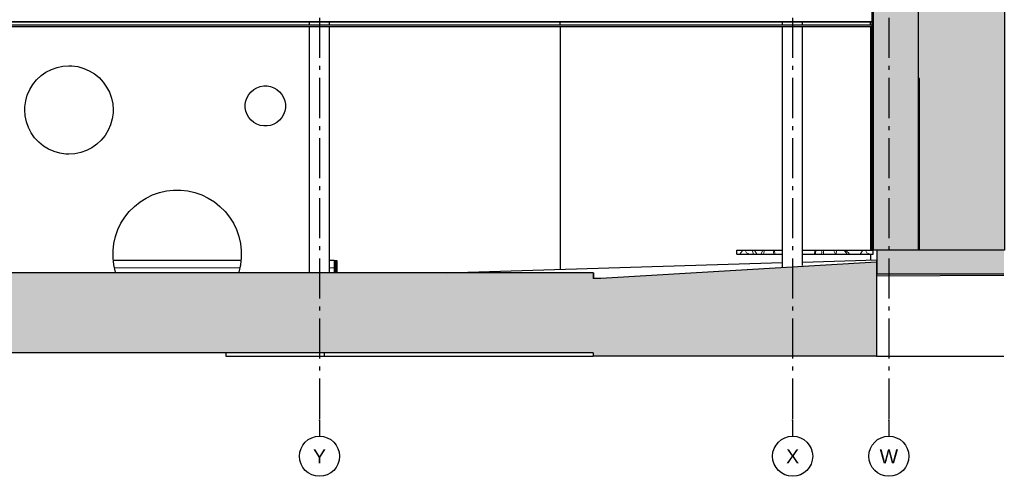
# Model space of a CAD drawing. Header units: millimetres. Extents: x -73138 to -53237, y 1000 to 17919.
# Tile 2 of 3: x -65516 to -53237, y 1000 to 6696. Entities that reach past the tile are written whole.
import ezdxf
from ezdxf.enums import TextEntityAlignment as Align

# ---------------------------------------------------------------- set-up
doc = ezdxf.new("R2010")
doc.units = ezdxf.units.MM
doc.header["$LTSCALE"] = 0.5
doc.header["$MEASUREMENT"] = 0
doc.linetypes.add('Akselinje', pattern=[1500, 1000, -200, 100, -200])
doc.linetypes.add('PLINE', pattern=[0])
for name, color, linetype in [('0(Nye konstruksjoner)', 7, 'Continuous'), ('222- Søyler (Nye konstruksjoner)', 7, 'Continuous'), ('23-- Yttervegger', 7, 'Continuous'), ('23-- Yttervegger (Skravur)', 7, 'Continuous'), ('2311 Bærende yttervegger_ betong(Nye konstruksjoner)', 7, 'Continuous'), ('232- Ikke-bærende yttervegger(Nye konstruksjoner)', 7, 'Continuous'), ('244- Vinduer_ dører_ foldevegger', 7, 'Continuous'), ('251- Frittbærende dekker', 7, 'Continuous'), ('251- Frittbærende dekker (Skravur)', 7, 'Continuous'), ('251- Frittbærende dekker(Nye konstruksjoner)', 7, 'Continuous'), ('252- Gulv på grunn_ bunnplate', 7, 'Continuous'), ('71-- Bearbeidet terreng', 7, 'Continuous'), ('71-- Bearbeidet terreng (Skravur)', 7, 'Continuous'), ('82-- Modullinjer', 7, 'Continuous')]:
    doc.layers.add(name, color=color, linetype=linetype)
for name, color, linetype, lineweight in [('235- Utvendig kledning og overflate', 7, 'Continuous', 0), ('235- Utvendig kledning og overflate(Nye konstruksjoner)', 7, 'Continuous', 0), ('255- Gulvoverflate', 7, 'Continuous', 0)]:
    doc.layers.add(name, color=color, linetype=linetype, lineweight=lineweight)
doc.styles.add('GENERATED_STYLE_1', font='arial.ttf')

# ---------------------------------------------------------------- blocks, each defined once
blk = doc.blocks.new('*X13')
at = {"layer": '235- Utvendig kledning og overflate', "linetype": 'Continuous'}
blk.add_hatch(color=256, dxfattribs=at).paths.add_polyline_path([(-61596, 3540), (-61561, 3540), (-61561, 3692), (-61596, 3692)])
blk = doc.blocks.new('*X16')
at = {"layer": '235- Utvendig kledning og overflate', "linetype": 'PLINE'}
for p, q in [((-64334, 3601), (-62975, 3601)), ((-62972, 3601), (-64334, 3601)), ((-62975, 3601), (-62770, 3601)), ((-62770, 3601), (-62972, 3601))]:
    blk.add_line(p, q, dxfattribs=at)
blk = doc.blocks.new('*X17')
at = {"layer": '235- Utvendig kledning og overflate', "linetype": 'PLINE'}
for p, q in [((-61652, 3601), (-61596, 3601)), ((-61596, 3601), (-61652, 3601))]:
    blk.add_line(p, q, dxfattribs=at)
blk = doc.blocks.new('*X18')
at = {"layer": '255- Gulvoverflate', "linetype": 'PLINE'}
for p, q in [((-56500, 3820), (-56534, 3770)), ((-56465, 3812), (-56461, 3820)), ((-56451, 3788), (-56465, 3812)), ((-56380, 3820), (-56368, 3782)), ((-56325, 3770), (-56351, 3820)), ((-56250, 3816), (-56272, 3770)), ((-56249, 3820), (-56250, 3816)), ((-56242, 3770), (-56228, 3820)), ((-56118, 3820), (-56112, 3770)), ((-56093, 3770), (-56107, 3820)), ((-56485, 3770), (-56483, 3771)), ((-56483, 3771), (-56478, 3770)), ((-56409, 3770), (-56451, 3788)), ((-56368, 3782), (-56374, 3770)), ((-56002, 3772), (-56003, 3770))]:
    blk.add_line(p, q, dxfattribs=at)
blk = doc.blocks.new('*X19')
at = {"layer": '255- Gulvoverflate', "linetype": 'PLINE'}
for p, q in [((-55600, 3817), (-55603, 3770)), ((-55602, 3820), (-55600, 3817)), ((-55590, 3770), (-55586, 3820)), ((-55519, 3820), (-55512, 3794)), ((-55493, 3770), (-55490, 3820)), ((-55362, 3820), (-55362, 3811)), ((-55362, 3811), (-55346, 3779)), ((-55336, 3770), (-55332, 3818)), ((-55332, 3818), (-55330, 3820)), ((-55243, 3820), (-55225, 3807)), ((-55225, 3807), (-55196, 3770)), ((-55223, 3819), (-55224, 3820)), ((-55181, 3787), (-55223, 3819)), ((-55000, 3820), (-55034, 3770)), ((-54965, 3812), (-54961, 3820)), ((-54951, 3788), (-54965, 3812)), ((-54880, 3820), (-54873, 3797)), ((-55512, 3794), (-55518, 3770)), ((-55346, 3779), (-55347, 3770)), ((-55168, 3770), (-55181, 3787)), ((-54985, 3770), (-54983, 3771)), ((-54983, 3771), (-54978, 3770)), ((-54909, 3770), (-54951, 3788)), ((-54873, 3773), (-54874, 3770))]:
    blk.add_line(p, q, dxfattribs=at)
blk = doc.blocks.new('Standard grid marker[1]', base_point=(-61777, 17419))
at = {"layer": '82-- Modullinjer', "linetype": 'Akselinje'}
for p, q in [((-61777, 17219), (-61777, 17419)), ((-61777, 17219), (-61777, 1700)), ((-61777, 1700), (-61777, 1500))]:
    blk.add_line(p, q, dxfattribs=at)
at = {"layer": '82-- Modullinjer', "linetype": 'PLINE'}
for centre in [(-61777, 17669), (-61777, 1250)]:
    blk.add_circle(centre, 250, dxfattribs=at)
at = {"layer": '82-- Modullinjer', "linetype": 'Akselinje'}
for p in [(-61777, 17219), (-61777, 17219), (-61777, 1700), (-61777, 1700)]:
    blk.add_point(p, dxfattribs=at)
at = {"layer": '82-- Modullinjer', "style": 'GENERATED_STYLE_1'}
for tag, p in [('AC_MarkerText_1_0', (-61777, 17756)), ('AC_MarkerText_1_1', (-61777, 1337))]:
    blk.add_attdef(tag, text='', height=175, rotation=360, dxfattribs=at).set_placement(p, align=Align.TOP_CENTER)
blk = doc.blocks.new('Standard grid marker[2]', base_point=(-55877, 17419))
at = {"layer": '82-- Modullinjer', "linetype": 'Akselinje'}
for p, q in [((-55877, 17219), (-55877, 17419)), ((-55877, 17219), (-55877, 1700)), ((-55877, 1700), (-55877, 1500))]:
    blk.add_line(p, q, dxfattribs=at)
at = {"layer": '82-- Modullinjer', "linetype": 'PLINE'}
for centre in [(-55877, 17669), (-55877, 1250)]:
    blk.add_circle(centre, 250, dxfattribs=at)
at = {"layer": '82-- Modullinjer', "linetype": 'Akselinje'}
for p in [(-55877, 17219), (-55877, 17219), (-55877, 1700), (-55877, 1700)]:
    blk.add_point(p, dxfattribs=at)
at = {"layer": '82-- Modullinjer', "style": 'GENERATED_STYLE_1'}
for tag, p in [('AC_MarkerText_1_0', (-55877, 17756)), ('AC_MarkerText_1_1', (-55877, 1337))]:
    blk.add_attdef(tag, text='', height=175, rotation=360, dxfattribs=at).set_placement(p, align=Align.TOP_CENTER)
blk = doc.blocks.new('Standard grid marker[3]', base_point=(-54677, 17419))
at = {"layer": '82-- Modullinjer', "linetype": 'Akselinje'}
for p, q in [((-54677, 17219), (-54677, 17419)), ((-54677, 17219), (-54677, 1700)), ((-54677, 1700), (-54677, 1500))]:
    blk.add_line(p, q, dxfattribs=at)
at = {"layer": '82-- Modullinjer', "linetype": 'PLINE'}
for centre in [(-54677, 17669), (-54677, 1250)]:
    blk.add_circle(centre, 250, dxfattribs=at)
at = {"layer": '82-- Modullinjer', "linetype": 'Akselinje'}
for p in [(-54677, 17219), (-54677, 17219), (-54677, 1700), (-54677, 1700)]:
    blk.add_point(p, dxfattribs=at)
at = {"layer": '82-- Modullinjer', "style": 'GENERATED_STYLE_1'}
for tag, p in [('AC_MarkerText_1_0', (-54677, 17756)), ('AC_MarkerText_1_1', (-54677, 1337))]:
    blk.add_attdef(tag, text='', height=175, rotation=360, dxfattribs=at).set_placement(p, align=Align.TOP_CENTER)

msp = doc.modelspace()

# ---------------------------------------------------------------- hatches: boundary and pattern name
at = {"layer": '0(Nye konstruksjoner)', "linetype": 'Continuous'}
msp.add_hatch(color=256, dxfattribs=at).paths.add_polyline_path([(-54885, 3820), (-54885, 12665), (-53237, 13128), (-53237, 3820)])
at = {"layer": '23-- Yttervegger (Skravur)', "linetype": 'Continuous'}
msp.add_hatch(color=256, dxfattribs=at).paths.add_polyline_path([(-54873, 7320), (-54873, 3820), (-54312, 3820), (-54312, 7020), (-54827, 7020), (-54827, 7320)])
at = {"layer": '251- Frittbærende dekker (Skravur)', "linetype": 'Continuous'}
msp.add_hatch(color=256, dxfattribs=at).paths.add_polyline_path([(-54827, 3520), (-53243, 3520), (-53243, 3820), (-54827, 3820)])
at = {"layer": '71-- Bearbeidet terreng (Skravur)', "linetype": 'Continuous'}
for points in [[(-58364, 2500), (-54831, 2500), (-54831, 3673), (-58267, 3469), (-58364, 3468)], [(-58364, 3540), (-73138, 3540), (-73138, 2540), (-58364, 2540)]]:
    msp.add_hatch(color=256, dxfattribs=at).paths.add_polyline_path(points)

# ---------------------------------------------------------------- linework, layer by layer
at = {"layer": '0(Nye konstruksjoner)', "linetype": 'PLINE'}
for p, q in [((-65249, 5998), (-65188, 6041)), ((-65188, 6041), (-65121, 6076)), ((-65121, 6076), (-65050, 6101)), ((-65050, 6101), (-64977, 6116)), ((-64977, 6116), (-64902, 6120)), ((-64902, 6120), (-64864, 6120)), ((-64864, 6120), (-64789, 6110)), ((-64789, 6110), (-64717, 6089)), ((-64717, 6089), (-64648, 6059)), ((-64648, 6059), (-64584, 6020)), ((-64584, 6020), (-64525, 5973)), ((-65352, 5888), (-65304, 5946)), ((-65304, 5946), (-65249, 5998)), ((-64525, 5973), (-64474, 5918)), ((-64474, 5918), (-64431, 5856)), ((-65421, 5755), (-65391, 5824)), ((-65391, 5824), (-65352, 5888)), ((-64431, 5856), (-64396, 5790)), ((-64396, 5790), (-64371, 5719)), ((-62657, 5764), (-62629, 5797)), ((-62629, 5797), (-62596, 5826)), ((-62596, 5826), (-62558, 5847)), ((-62558, 5847), (-62517, 5862)), ((-62517, 5862), (-62473, 5870)), ((-62473, 5870), (-62452, 5870)), ((-62452, 5870), (-62430, 5870)), ((-62430, 5870), (-62387, 5862)), ((-62387, 5862), (-62346, 5847)), ((-62346, 5847), (-62308, 5826)), ((-62308, 5826), (-62274, 5797)), ((-62274, 5797), (-62246, 5764)), ((-65452, 5608), (-65441, 5682)), ((-65441, 5682), (-65421, 5755)), ((-64371, 5719), (-64355, 5645)), ((-62702, 5642), (-62694, 5685)), ((-62694, 5685), (-62679, 5726)), ((-62679, 5726), (-62657, 5764)), ((-62246, 5764), (-62224, 5726)), ((-62224, 5726), (-62209, 5685)), ((-62209, 5685), (-62202, 5642)), ((-65452, 5570), (-65452, 5608)), ((-65448, 5495), (-65452, 5570)), ((-64352, 5532), (-64362, 5458)), ((-64355, 5645), (-64352, 5570)), ((-64352, 5570), (-64352, 5532)), ((-62702, 5620), (-62702, 5642)), ((-62702, 5598), (-62702, 5620)), ((-62694, 5555), (-62702, 5598)), ((-62679, 5514), (-62694, 5555)), ((-62209, 5555), (-62224, 5514)), ((-62202, 5598), (-62209, 5555)), ((-62202, 5642), (-62202, 5620)), ((-62202, 5620), (-62202, 5598)), ((-65432, 5421), (-65448, 5495)), ((-65407, 5350), (-65432, 5421)), ((-64362, 5458), (-64382, 5385)), ((-62657, 5476), (-62679, 5514)), ((-62629, 5443), (-62657, 5476)), ((-62596, 5414), (-62629, 5443)), ((-62558, 5393), (-62596, 5414)), ((-62308, 5414), (-62346, 5393)), ((-62274, 5443), (-62308, 5414)), ((-62246, 5476), (-62274, 5443)), ((-62224, 5514), (-62246, 5476)), ((-65373, 5284), (-65407, 5350)), ((-65329, 5222), (-65373, 5284)), ((-64412, 5316), (-64451, 5252)), ((-64382, 5385), (-64412, 5316)), ((-62517, 5378), (-62558, 5393)), ((-62473, 5370), (-62517, 5378)), ((-62452, 5370), (-62473, 5370)), ((-62430, 5370), (-62452, 5370)), ((-62387, 5378), (-62430, 5370)), ((-62346, 5393), (-62387, 5378)), ((-65278, 5167), (-65329, 5222)), ((-65219, 5120), (-65278, 5167)), ((-64499, 5194), (-64554, 5142)), ((-64451, 5252), (-64499, 5194)), ((-65155, 5081), (-65219, 5120)), ((-65086, 5051), (-65155, 5081)), ((-65014, 5030), (-65086, 5051)), ((-64753, 5039), (-64827, 5024)), ((-64682, 5064), (-64753, 5039)), ((-64615, 5099), (-64682, 5064)), ((-64554, 5142), (-64615, 5099)), ((-64939, 5020), (-65014, 5030)), ((-64902, 5020), (-64939, 5020)), ((-64827, 5024), (-64902, 5020)), ((-63773, 4540), (-63686, 4560)), ((-63686, 4560), (-63596, 4570)), ((-63596, 4570), (-63552, 4570)), ((-63552, 4570), (-63507, 4570)), ((-63507, 4570), (-63417, 4560)), ((-63417, 4560), (-63330, 4540)), ((-64085, 4367), (-64015, 4423)), ((-64015, 4423), (-63939, 4471)), ((-63939, 4471), (-63858, 4510)), ((-63858, 4510), (-63773, 4540)), ((-63330, 4540), (-63245, 4510)), ((-63245, 4510), (-63164, 4471)), ((-63164, 4471), (-63088, 4423)), ((-63088, 4423), (-63018, 4367)), ((-64205, 4234), (-64149, 4304)), ((-64149, 4304), (-64085, 4367)), ((-63018, 4367), (-62954, 4304)), ((-62954, 4304), (-62898, 4234)), ((-64253, 4158), (-64205, 4234)), ((-62898, 4234), (-62850, 4158)), ((-64322, 3992), (-64292, 4077)), ((-64292, 4077), (-64253, 4158)), ((-62850, 4158), (-62811, 4077)), ((-62811, 4077), (-62782, 3992)), ((-64342, 3904), (-64322, 3992)), ((-62782, 3992), (-62762, 3904)), ((-64352, 3815), (-64342, 3904)), ((-64352, 3770), (-64352, 3815)), ((-62762, 3904), (-62752, 3815)), ((-62752, 3815), (-62752, 3770)), ((-64352, 3725), (-64352, 3770)), ((-64342, 3636), (-64352, 3725)), ((-62752, 3725), (-62762, 3636)), ((-62752, 3770), (-62752, 3725)), ((-64322, 3548), (-64342, 3636)), ((-62762, 3636), (-62782, 3548)), ((-64319, 3540), (-64322, 3548)), ((-62782, 3548), (-62785, 3540))]:
    msp.add_line(p, q, dxfattribs=at)
at = {"layer": '0(Nye konstruksjoner)', "linetype": 'PLINE', "flags": 128}
msp.add_lwpolyline([(-54885, 3820), (-54885, 12665), (-53237, 13128), (-53237, 3820)], close=True, dxfattribs=at)
at = {"layer": '222- Søyler (Nye konstruksjoner)', "linetype": 'PLINE'}
for p, q in [((-61902, 6632), (-61902, 6668)), ((-61652, 6632), (-61652, 6668)), ((-56002, 6632), (-56002, 6668)), ((-55752, 6632), (-55752, 6668)), ((-61652, 3540), (-61652, 6610)), ((-56002, 3614), (-56002, 6610)), ((-55752, 3629), (-55752, 6610))]:
    msp.add_line(p, q, dxfattribs=at)
at = {"layer": '222- Søyler (Nye konstruksjoner)'}
msp.add_line((-61902, 3540), (-61902, 6610), dxfattribs=at)
at = {"layer": '23-- Yttervegger', "linetype": 'PLINE'}
for p, q in [((-54873, 7320), (-54873, 3820)), ((-54312, 7020), (-54312, 3820)), ((-54827, 3820), (-54873, 3820))]:
    msp.add_line(p, q, dxfattribs=at)
at = {"layer": '2311 Bærende yttervegger_ betong(Nye konstruksjoner)', "linetype": 'PLINE'}
for p, q in [((-58777, 6610), (-58777, 3582)), ((-54907, 6610), (-54907, 3820)), ((-54907, 3770), (-54907, 3698))]:
    msp.add_line(p, q, dxfattribs=at)
at = {"layer": '232- Ikke-bærende yttervegger(Nye konstruksjoner)', "linetype": 'PLINE'}
for p, q in [((-67838, 6670), (-61477, 6670)), ((-61477, 6670), (-54873, 6670))]:
    msp.add_line(p, q, dxfattribs=at)
at = {"layer": '235- Utvendig kledning og overflate(Nye konstruksjoner)', "linetype": 'PLINE'}
for p, q in [((-54885, 6632), (-54885, 6668)), ((-54885, 5963), (-54885, 6610))]:
    msp.add_line(p, q, dxfattribs=at)
at = {"layer": '244- Vinduer_ dører_ foldevegger', "linetype": 'PLINE'}
for p, q in [((-54892, 3820), (-54892, 5963)), ((-54892, 5963), (-54873, 5963)), ((-54293, 5963), (-54312, 5963)), ((-54293, 3820), (-54293, 5963)), ((-54892, 3820), (-54873, 3820))]:
    msp.add_line(p, q, dxfattribs=at)
at = {"layer": '251- Frittbærende dekker', "linetype": 'PLINE'}
for p, q in [((-54827, 3820), (-54827, 3520)), ((-54312, 3820), (-54827, 3820)), ((-53243, 3820), (-54312, 3820)), ((-53243, 3520), (-54827, 3520))]:
    msp.add_line(p, q, dxfattribs=at)
at = {"layer": '251- Frittbærende dekker(Nye konstruksjoner)', "linetype": 'PLINE'}
for p, q in [((-54873, 6668), (-67677, 6668)), ((-67677, 6632), (-54873, 6632)), ((-58777, 6632), (-58777, 6668)), ((-54907, 6632), (-54907, 6668)), ((-67677, 6610), (-54873, 6610))]:
    msp.add_line(p, q, dxfattribs=at)
at = {"layer": '252- Gulv på grunn_ bunnplate', "linetype": 'PLINE'}
for p, q in [((-56573, 3820), (-56002, 3820)), ((-56573, 3770), (-56573, 3820)), ((-55752, 3820), (-54892, 3820)), ((-54873, 3770), (-54873, 3820)), ((-56573, 3770), (-56002, 3770)), ((-55752, 3770), (-54873, 3770))]:
    msp.add_line(p, q, dxfattribs=at)
at = {"layer": '71-- Bearbeidet terreng', "linetype": 'PLINE'}
for p, q in [((-62755, 3692), (-64348, 3692)), ((-61596, 3692), (-61652, 3692)), ((-61596, 3692), (-61561, 3692)), ((-61596, 3692), (-61596, 3540)), ((-61561, 3692), (-61561, 3540)), ((-55752, 3673), (-54831, 3700)), ((-54831, 3700), (-54831, 3673)), ((-60196, 3540), (-56002, 3665)), ((-54831, 3673), (-54831, 2500)), ((-58364, 3540), (-73138, 3540)), ((-58364, 3540), (-58359, 3540)), ((-58364, 3540), (-58364, 3468)), ((-58359, 3540), (-58359, 3468)), ((-54831, 3540), (-54827, 3540)), ((-54831, 3500), (-53243, 3511)), ((-58364, 2540), (-73138, 2540)), ((-62947, 2540), (-62947, 2500)), ((-62947, 2500), (-62944, 2500)), ((-62944, 2500), (-62941, 2500)), ((-62941, 2500), (-62925, 2500)), ((-62925, 2500), (-62900, 2500)), ((-62900, 2500), (-62864, 2500)), ((-62864, 2500), (-62818, 2500)), ((-62818, 2500), (-62763, 2500)), ((-62763, 2500), (-62698, 2500)), ((-62698, 2500), (-62622, 2500)), ((-62622, 2500), (-62537, 2500)), ((-62537, 2500), (-62484, 2500)), ((-62484, 2500), (-62436, 2500)), ((-62436, 2500), (-62331, 2500)), ((-62331, 2500), (-62215, 2500)), ((-62215, 2500), (-62091, 2500)), ((-62091, 2500), (-61956, 2500)), ((-61956, 2500), (-61813, 2500)), ((-61813, 2500), (-61720, 2500)), ((-61720, 2540), (-61720, 2500)), ((-61720, 2500), (-61712, 2500)), ((-61712, 2500), (-61693, 2500)), ((-61693, 2500), (-61664, 2500)), ((-61664, 2500), (-61626, 2500)), ((-61626, 2500), (-61578, 2500)), ((-61578, 2500), (-61520, 2500)), ((-61520, 2500), (-61453, 2500)), ((-61453, 2500), (-61377, 2500)), ((-61377, 2500), (-61293, 2500)), ((-61293, 2500), (-61201, 2500)), ((-61201, 2500), (-61101, 2500)), ((-61101, 2500), (-60994, 2500)), ((-60994, 2500), (-60881, 2500)), ((-60881, 2500), (-60753, 2500)), ((-60753, 2500), (-58364, 2500)), ((-58364, 2540), (-58364, 2500)), ((-54831, 2500), (-58364, 2500)), ((-54831, 2500), (-53243, 2500))]:
    msp.add_line(p, q, dxfattribs=at)
at = {"layer": '71-- Bearbeidet terreng', "linetype": 'PLINE', "flags": 128}
msp.add_lwpolyline([(-54831, 3673), (-58267, 3469), (-58364, 3468)], dxfattribs=at)

# ---------------------------------------------------------------- block references
at = {"layer": '252- Gulv på grunn_ bunnplate'}
for name in ['*X18', '*X19']:
    msp.add_blockref(name, (0, 0), dxfattribs=at)
at = {"layer": '71-- Bearbeidet terreng'}
for name in ['*X13', '*X16', '*X17']:
    msp.add_blockref(name, (0, 0), dxfattribs=at)
at = {"layer": '82-- Modullinjer', "linetype": 'PLINE'}
ref = msp.add_blockref('Standard grid marker[1]', (-61777, 17419), dxfattribs=at)
ref.add_attrib('AC_MarkerText_1', 'Y', dxfattribs={"color": 7, "height": 175, "rotation": 360, "style": 'GENERATED_STYLE_1'}).set_placement((-61777, 17756), align=Align.TOP_CENTER)
ref.add_attrib('AC_MarkerText_1_1', 'Y', dxfattribs={"color": 7, "height": 175, "rotation": 360, "style": 'GENERATED_STYLE_1'}).set_placement((-61777, 1337), align=Align.TOP_CENTER)
ref = msp.add_blockref('Standard grid marker[2]', (-55877, 17419), dxfattribs=at)
ref.add_attrib('AC_MarkerText_1', 'X', dxfattribs={"color": 7, "height": 175, "rotation": 360, "style": 'GENERATED_STYLE_1'}).set_placement((-55877, 17756), align=Align.TOP_CENTER)
ref.add_attrib('AC_MarkerText_1_1', 'X', dxfattribs={"color": 7, "height": 175, "rotation": 360, "style": 'GENERATED_STYLE_1'}).set_placement((-55877, 1337), align=Align.TOP_CENTER)
ref = msp.add_blockref('Standard grid marker[3]', (-54677, 17419), dxfattribs=at)
ref.add_attrib('AC_MarkerText_1', 'W', dxfattribs={"color": 7, "height": 175, "rotation": 360, "style": 'GENERATED_STYLE_1'}).set_placement((-54677, 17756), align=Align.TOP_CENTER)
ref.add_attrib('AC_MarkerText_1_1', 'W', dxfattribs={"color": 7, "height": 175, "rotation": 360, "style": 'GENERATED_STYLE_1'}).set_placement((-54677, 1337), align=Align.TOP_CENTER)

doc.saveas('drawing.dxf')
